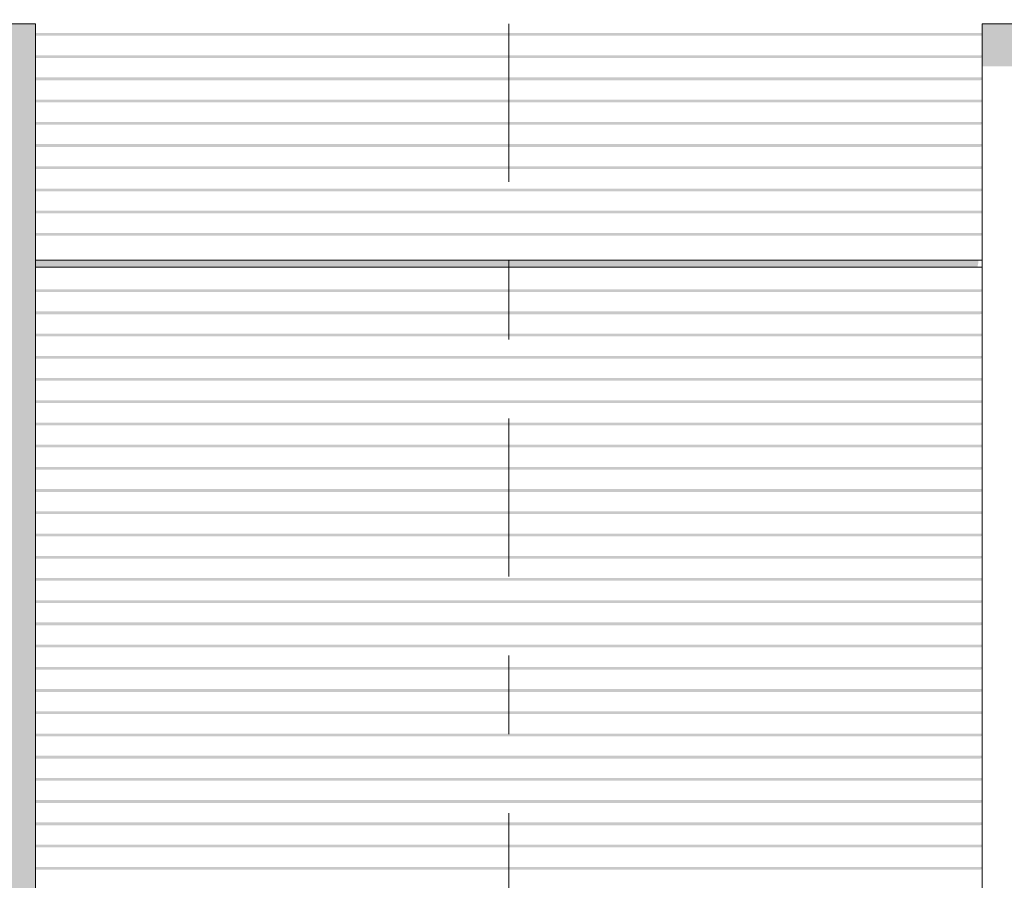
# Model space of a CAD drawing. Header units: metres. Extents: x -4 to 112, y -27 to 26.
# Tile 77 of 167: x 27.13 to 28.38, y 3.42 to 4.51. Entities that reach past the tile are written whole.
import ezdxf
from ezdxf.enums import TextEntityAlignment as Align

# ---------------------------------------------------------------- set-up
doc = ezdxf.new("R2010")
doc.units = ezdxf.units.M
doc.header["$MEASUREMENT"] = 0
doc.linetypes.add('Raster', pattern=[0.4, 0.2, -0.1, 0, -0.1])
for name, color, linetype in [('10 Fassade', 7, 'Continuous'), ('10 Wand außen', 7, 'Continuous'), ('90 Achsraster', 7, 'Continuous'), ('94 Genehmigungsplanung Bemaßung', 7, 'Continuous')]:
    doc.layers.add(name, color=color, linetype=linetype)
doc.styles.add('ERSTELLTER_STIL_1', font='arial.ttf')
doc.styles.add('ERSTELLTER_STIL_2', font='arial.ttf')
doc.dimstyles.new('ERSTELLTER_STIL__1', dxfattribs={"dimtxt": 0.25, "dimasz": 0.19, "dimexe": 0.18, "dimexo": 0.1, "dimgap": 0, "dimtad": 1, "dimtih": 1, "dimtoh": 1, "dimzin": 0, "dimdsep": 46, "dimtxsty": 'ERSTELLTER_STIL_2', "dimblk": 'ARROWHEAD_6', "dimblk1": 'ARROWHEAD_6', "dimblk2": 'ARROWHEAD_6', "dimcen": 0.09, "dimclrd": 7, "dimclre": 7, "dimclrt": 7, "dimazin": 0, "dimtfac": 1, "dimtdec": 4, "dimtmove": 0, "dimatfit": 3, "dimfxl": 1, "dimtolj": 1, "dimtzin": 0, "dimarcsym": 0})

# ---------------------------------------------------------------- blocks, each defined once
blk = doc.blocks.new('Standard-Rastermarker[5]_1', base_point=(27.7511, 10))
at = {"layer": '90 Achsraster', "color": 14, "linetype": 'Raster', "lineweight": 18, "true_color": 0xa80000}
blk.add_line((27.7511, 9), (27.7511, -1), dxfattribs=at)
at = {"layer": '90 Achsraster', "color": 14, "lineweight": 18, "true_color": 0xa80000, "style": 'ERSTELLTER_STIL_1'}
for tag, p in [('AC_MarkerText_1_0', (27.7511, 10.5)), ('AC_MarkerText_1_1', (27.7511, -2.2))]:
    blk.add_attdef(tag, text='', height=0.3, rotation=360, dxfattribs=at).set_placement(p, align=Align.TOP_CENTER)
blk = doc.blocks.new('*D38', base_point=(27236.1321, 0))
at = {"layer": '94 Genehmigungsplanung Bemaßung', "color": 7, "linetype": 'Continuous', "lineweight": 13}
for p, q in [((17.3411, 9.2531), (17.3411, 9.6281)), ((58.1625, 9.2531), (58.1625, 9.6281)), ((17.4411, 9.5406), (17.2411, 9.3406)), ((58.0625, 9.3406), (58.2625, 9.5406)), ((17.1911, 9.4406), (17.3411, 9.4406)), ((17.3411, 9.4406), (58.1625, 9.4406)), ((58.1625, 9.4406), (58.3125, 9.4406))]:
    blk.add_line(p, q, dxfattribs=at)
at = {"layer": '94 Genehmigungsplanung Bemaßung', "color": 7, "lineweight": 13, "insert": (37.3228, 9.4906), "char_height": 0.25, "attachment_point": 7, "style": 'ERSTELLTER_STIL_2'}
blk.add_mtext('\\A1;{\\pql;\\fArial|b0|i0|c0|p0;\\W1.000000;40,82}', dxfattribs=at)
blk = doc.blocks.new('ARROWHEAD_6')
at = {"color": 0, "linetype": 'Continuous', "lineweight": 0}
for p, q in [((-0.5, -0.5), (0.5, 0.5)), ((0, 0), (-1, 0))]:
    blk.add_line(p, q, dxfattribs=at)

msp = doc.modelspace()

# ---------------------------------------------------------------- hatches: boundary and pattern name
at = {"layer": '10 Fassade', "linetype": 'Continuous', "lineweight": 0, "true_color": 0x000000}
for points in [[(27.1511, 4.4854), (28.3511, 4.4854), (28.3511, 4.4884), (27.1511, 4.4884)], [(27.1511, 4.4849), (28.3486, 4.4849), (28.3511, 4.4854), (27.1511, 4.4854)], [(27.1511, 4.4573), (28.3511, 4.4573), (28.3511, 4.4603), (27.1511, 4.4603)], [(27.1511, 4.4573), (27.1511, 4.4568), (28.3486, 4.4568), (28.3511, 4.4573)], [(27.1511, 4.4321), (27.1511, 4.4291), (28.3511, 4.4291), (28.3511, 4.4321)], [(27.1511, 4.4291), (27.1511, 4.4286), (28.3486, 4.4286), (28.3511, 4.4291)], [(27.1511, 4.401), (28.3511, 4.401), (28.3511, 4.404), (27.1511, 4.404)], [(27.1511, 4.4005), (28.3486, 4.4005), (28.3511, 4.401), (27.1511, 4.401)], [(27.1511, 4.3729), (28.3511, 4.3729), (28.3511, 4.3759), (27.1511, 4.3759)], [(27.1511, 4.3723), (28.3486, 4.3723), (28.3511, 4.3729), (27.1511, 4.3729)], [(27.1511, 4.3447), (28.3511, 4.3447), (28.3511, 4.3477), (27.1511, 4.3477)], [(27.1511, 4.3442), (28.3486, 4.3442), (28.3511, 4.3447), (27.1511, 4.3447)], [(27.1511, 4.3196), (27.1511, 4.3166), (28.3511, 4.3166), (28.3511, 4.3196)], [(27.1511, 4.3161), (28.3486, 4.3161), (28.3511, 4.3166), (27.1511, 4.3166)], [(27.1511, 4.2914), (27.1511, 4.2884), (28.3511, 4.2884), (28.3511, 4.2914)], [(27.1511, 4.2879), (28.3486, 4.2879), (28.3511, 4.2884), (27.1511, 4.2884)], [(27.1511, 4.2603), (28.3511, 4.2603), (28.3511, 4.2633), (27.1511, 4.2633)], [(27.1511, 4.2598), (28.3486, 4.2598), (28.3511, 4.2603), (27.1511, 4.2603)], [(27.1511, 4.2351), (27.1511, 4.2321), (28.3511, 4.2321), (28.3511, 4.2351)], [(27.1511, 4.2316), (28.3486, 4.2316), (28.3511, 4.2321), (27.1511, 4.2321)], [(27.1511, 4.2005), (27.1511, 4.195), (28.3456, 4.195), (28.3463, 4.1973), (28.3463, 4.2005)], [(27.1511, 4.195), (27.1511, 4.1929), (28.3454, 4.1929), (28.3456, 4.195)], [(27.1511, 4.1929), (27.1511, 4.192), (28.3451, 4.192), (28.3456, 4.1927), (28.3454, 4.1929)], [(27.1511, 4.1639), (27.1511, 4.1609), (28.3511, 4.1609), (28.3511, 4.1639)], [(27.1511, 4.1604), (28.3486, 4.1604), (28.3511, 4.1609), (27.1511, 4.1609)], [(27.1511, 4.1357), (27.1511, 4.1327), (28.3511, 4.1327), (28.3511, 4.1357)], [(27.1511, 4.1327), (27.1511, 4.1322), (28.3486, 4.1322), (28.3511, 4.1327)], [(27.1511, 4.1076), (27.1511, 4.1046), (28.3511, 4.1046), (28.3511, 4.1076)], [(27.1511, 4.1046), (27.1511, 4.1041), (28.3486, 4.1041), (28.3511, 4.1046)], [(27.1511, 4.0794), (27.1511, 4.0764), (28.3511, 4.0764), (28.3511, 4.0794)], [(27.1511, 4.0759), (28.3486, 4.0759), (28.3511, 4.0764), (27.1511, 4.0764)], [(27.1511, 4.0483), (28.3511, 4.0483), (28.3511, 4.0513), (27.1511, 4.0513)], [(27.1511, 4.0483), (27.1511, 4.0478), (28.3486, 4.0478), (28.3511, 4.0483)], [(27.1511, 4.0231), (27.1511, 4.0202), (28.3511, 4.0202), (28.3511, 4.0231)], [(27.1511, 4.0202), (27.1511, 4.0196), (28.3486, 4.0196), (28.3511, 4.0202)], [(27.1511, 3.992), (28.3511, 3.992), (28.3511, 3.995), (27.1511, 3.995)], [(27.1511, 3.992), (27.1511, 3.9915), (28.3486, 3.9915), (28.3511, 3.992)], [(27.1511, 3.9639), (28.3511, 3.9639), (28.3511, 3.9669), (27.1511, 3.9669)], [(27.1511, 3.9639), (27.1511, 3.9634), (28.3486, 3.9634), (28.3511, 3.9639)], [(27.1511, 3.9387), (27.1511, 3.9357), (28.3511, 3.9357), (28.3511, 3.9387)], [(27.1511, 3.9352), (28.3486, 3.9352), (28.3511, 3.9357), (27.1511, 3.9357)], [(27.1511, 3.9106), (27.1511, 3.9076), (28.3511, 3.9076), (28.3511, 3.9106)], [(27.1511, 3.9076), (27.1511, 3.9071), (28.3486, 3.9071), (28.3511, 3.9076)], [(27.1511, 3.8824), (27.1511, 3.8794), (28.3511, 3.8794), (28.3511, 3.8824)], [(27.1511, 3.8794), (27.1511, 3.8789), (28.3486, 3.8789), (28.3511, 3.8794)], [(27.1511, 3.8543), (27.1511, 3.8513), (28.3511, 3.8513), (28.3511, 3.8543)], [(27.1511, 3.8513), (27.1511, 3.8508), (28.3486, 3.8508), (28.3511, 3.8513)], [(27.1511, 3.8231), (28.3511, 3.8231), (28.3511, 3.8261), (27.1511, 3.8261)], [(27.1511, 3.8231), (27.1511, 3.8226), (28.3486, 3.8226), (28.3511, 3.8231)], [(27.1511, 3.795), (28.3511, 3.795), (28.3511, 3.798), (27.1511, 3.798)], [(27.1511, 3.7945), (28.3486, 3.7945), (28.3511, 3.795), (27.1511, 3.795)], [(27.1511, 3.7699), (27.1511, 3.7669), (28.3511, 3.7669), (28.3511, 3.7699)], [(27.1511, 3.7669), (27.1511, 3.7663), (28.3486, 3.7663), (28.3511, 3.7669)], [(27.1511, 3.7387), (28.3511, 3.7387), (28.3511, 3.7417), (27.1511, 3.7417)], [(27.1511, 3.7382), (28.3486, 3.7382), (28.3511, 3.7387), (27.1511, 3.7387)], [(27.1511, 3.7136), (27.1511, 3.7106), (28.3511, 3.7106), (28.3511, 3.7136)], [(27.1511, 3.7101), (28.3486, 3.7101), (28.3511, 3.7106), (27.1511, 3.7106)], [(27.1511, 3.6854), (27.1511, 3.6824), (28.3511, 3.6824), (28.3511, 3.6854)], [(27.1511, 3.6824), (27.1511, 3.6819), (28.3486, 3.6819), (28.3511, 3.6824)], [(27.1511, 3.6543), (28.3511, 3.6543), (28.3511, 3.6573), (27.1511, 3.6573)], [(27.1511, 3.6538), (28.3486, 3.6538), (28.3511, 3.6543), (27.1511, 3.6543)], [(27.1511, 3.6291), (27.1511, 3.6261), (28.3511, 3.6261), (28.3511, 3.6291)], [(27.1511, 3.6256), (28.3486, 3.6256), (28.3511, 3.6261), (27.1511, 3.6261)], [(27.1511, 3.598), (28.3511, 3.598), (28.3511, 3.601), (27.1511, 3.601)], [(27.1511, 3.5975), (28.3486, 3.5975), (28.3511, 3.598), (27.1511, 3.598)], [(27.1511, 3.5699), (28.3511, 3.5699), (28.3511, 3.5729), (27.1511, 3.5729)], [(27.1511, 3.5693), (28.3486, 3.5693), (28.3511, 3.5699), (27.1511, 3.5699)], [(27.1511, 3.5417), (28.3511, 3.5417), (28.3511, 3.5447), (27.1511, 3.5447)], [(27.1511, 3.5412), (28.3486, 3.5412), (28.3511, 3.5417), (27.1511, 3.5417)], [(27.1511, 3.5166), (27.1511, 3.5136), (28.3511, 3.5136), (28.3511, 3.5166)], [(27.1511, 3.5136), (27.1511, 3.5131), (28.3486, 3.5131), (28.3511, 3.5136)], [(27.1511, 3.4884), (27.1511, 3.4854), (28.3511, 3.4854), (28.3511, 3.4884)], [(27.1511, 3.4854), (27.1511, 3.4849), (28.3486, 3.4849), (28.3511, 3.4854)], [(27.1511, 3.4603), (27.1511, 3.4573), (28.3511, 3.4573), (28.3511, 3.4603)], [(27.1511, 3.4573), (27.1511, 3.4568), (28.3486, 3.4568), (28.3511, 3.4573)], [(27.1511, 3.4321), (27.1511, 3.4291), (28.3511, 3.4291), (28.3511, 3.4321)], [(27.1511, 3.4291), (27.1511, 3.4286), (28.3486, 3.4286), (28.3511, 3.4291)]]:
    msp.add_hatch(color=18, dxfattribs=at).paths.add_polyline_path(points)
at = {"layer": '10 Wand außen', "linetype": 'Continuous', "lineweight": 0, "true_color": 0x000000}
for points in [[(23.3511, 4.4464), (27.1132, 4.4464), (27.1132, 4.4349), (27.1157, 4.4349), (27.1132, 4.4289), (27.1132, 4.4067), (27.1157, 4.4067), (27.1132, 4.4007), (27.1132, 4.3786), (27.1157, 4.3786), (27.1132, 4.3726), (27.1132, 4.3504), (27.1157, 4.3504), (27.1132, 4.3444), (27.1132, 4.3223), (27.1157, 4.3223), (27.1132, 4.3163), (27.1132, 4.2941), (27.1157, 4.2941), (27.1132, 4.2881), (27.1132, 4.266), (27.1157, 4.266), (27.1132, 4.26), (27.1132, 4.2379), (27.1157, 4.2379), (27.1132, 4.2319), (27.1132, 4.2097), (27.1157, 4.2097), (27.1132, 4.2037), (27.1132, 4.1816), (27.1157, 4.1816), (27.1132, 4.1756), (27.1132, 4.1504), (27.1152, 4.1498), (27.1212, 4.1498), (27.1162, 4.1427), (27.1141, 4.1388), (27.1132, 4.1354), (27.1132, 4.1103), (27.1157, 4.1103), (27.1132, 4.1043), (27.1132, 4.0822), (27.1157, 4.0822), (27.1132, 4.0762), (27.1132, 4.054), (27.1157, 4.054), (27.1132, 4.048), (27.1132, 4.0259), (27.1157, 4.0259), (27.1132, 4.0199), (27.1132, 3.9977), (27.1157, 3.9977), (27.1132, 3.9917), (27.1132, 3.9696), (27.1157, 3.9696), (27.1132, 3.9636), (27.1132, 3.9414), (27.1157, 3.9414), (27.1132, 3.9354), (27.1132, 3.9133), (27.1157, 3.9133), (27.1132, 3.9073), (27.1132, 3.8852), (27.1157, 3.8852), (27.1132, 3.8792), (27.1132, 3.857), (27.1157, 3.857), (27.1132, 3.851), (27.1132, 3.8289), (27.1157, 3.8289), (27.1132, 3.8229), (27.1132, 3.8007), (27.1157, 3.8007), (27.1132, 3.7947), (27.1132, 3.7726), (27.1157, 3.7726), (27.1132, 3.7666), (27.1132, 3.7444), (27.1157, 3.7444), (27.1132, 3.7384), (27.1132, 3.7163), (27.1157, 3.7163), (27.1132, 3.7103), (27.1132, 3.6882), (27.1157, 3.6882), (27.1132, 3.6822), (27.1132, 3.66), (27.1157, 3.66), (27.1132, 3.654), (27.1132, 3.6319), (27.1157, 3.6319), (27.1132, 3.6259), (27.1132, 3.6037), (27.1157, 3.6037), (27.1132, 3.5977), (27.1132, 3.5756), (27.1157, 3.5756), (27.1132, 3.5696), (27.1132, 3.5474), (27.1157, 3.5474), (27.1132, 3.5414), (27.1132, 3.5193), (27.1157, 3.5193), (27.1132, 3.5133), (27.1132, 3.4912), (27.1157, 3.4912), (27.1132, 3.4852), (27.1132, 3.463), (27.1157, 3.463), (27.1132, 3.457), (27.1132, 3.4349), (27.1157, 3.4349), (27.1132, 3.4289), (27.1132, 3.4067), (27.1157, 3.4067), (27.1132, 3.4007), (27.1132, 3.3786), (27.1157, 3.3786), (27.1132, 3.3726), (27.1132, 3.3504), (27.1157, 3.3504), (27.1132, 3.3444), (27.1132, 3.3223), (27.1157, 3.3223), (27.1132, 3.3163), (27.1132, 3.2941), (27.1157, 3.2941), (27.1132, 3.2881), (27.1132, 3.266), (27.1157, 3.266), (27.1132, 3.26), (27.1132, 3.2379), (27.1157, 3.2379), (27.1132, 3.2319), (27.1132, 3.2097), (27.1157, 3.2097), (27.1132, 3.2037), (27.1132, 3.1816), (27.1157, 3.1816), (27.1132, 3.1756), (27.1132, 3.1504), (27.1152, 3.1498), (27.1212, 3.1498), (27.1162, 3.1427), (27.1141, 3.1388), (27.1132, 3.1354), (27.1132, 3.1103), (27.1157, 3.1103), (27.1132, 3.1043), (27.1132, 3.0822), (27.1157, 3.0822), (27.1132, 3.0762), (27.1132, 3.054), (27.1157, 3.054), (27.1132, 3.048), (27.1132, 3.0259), (27.1157, 3.0259), (27.1132, 3.0199), (27.1132, 2.9977), (27.1157, 2.9977), (27.1132, 2.9917), (27.1132, 2.9696), (27.1157, 2.9696), (27.1132, 2.9636), (27.1132, 2.9414), (27.1157, 2.9414), (27.1132, 2.9354), (27.1132, 2.9133), (27.1157, 2.9133), (27.1132, 2.9073), (27.1132, 2.8852), (27.1157, 2.8852), (27.1132, 2.8792), (27.1132, 2.857), (27.1157, 2.857), (27.1132, 2.851), (27.1132, 2.8289), (27.1157, 2.8289), (27.1132, 2.8229), (27.1132, 2.8007), (27.1157, 2.8007), (27.1132, 2.7947), (27.1132, 2.7726), (27.1157, 2.7726), (27.1132, 2.7666), (27.1132, 2.7444), (27.1157, 2.7444), (27.1132, 2.7384), (27.1132, 2.7163), (27.1157, 2.7163), (27.1132, 2.7103), (27.1132, 2.6882), (27.1157, 2.6882), (27.1132, 2.6822), (27.1132, 2.66), (27.1157, 2.66), (27.1132, 2.654), (27.1132, 2.6319), (27.1157, 2.6319), (27.1132, 2.6259), (27.1132, 2.6037), (27.1157, 2.6037), (27.1132, 2.5977), (27.1132, 2.5756), (27.1157, 2.5756), (27.1132, 2.5696), (27.1132, 2.5474), (27.1157, 2.5474), (27.1132, 2.5414), (27.1132, 2.5193), (27.1157, 2.5193), (27.1132, 2.5133), (27.1132, 2.4912), (27.1157, 2.4912), (27.1132, 2.4852), (27.1132, 2.463), (27.1157, 2.463), (27.1132, 2.457), (27.1132, 2.4349), (27.1157, 2.4349), (27.1132, 2.4289), (27.1132, 2.4067), (27.1157, 2.4067), (27.1132, 2.4007), (27.1132, 2.3786), (27.1157, 2.3786), (27.1132, 2.3726), (27.1132, 2.3504), (27.1157, 2.3504), (27.1132, 2.3444), (27.1132, 2.3223), (27.1157, 2.3223), (27.1132, 2.3163), (27.1132, 2.2941), (27.1157, 2.2941), (27.1132, 2.2881), (27.1132, 2.266), (27.1157, 2.266), (27.1132, 2.26), (27.1132, 2.2379), (27.1157, 2.2379), (27.1132, 2.2319), (27.1132, 2.2097), (27.1157, 2.2097), (27.1132, 2.2037), (27.1132, 2.1816), (27.1157, 2.1816), (27.1132, 2.1756), (27.1132, 2.1504), (27.1152, 2.1498), (27.1212, 2.1498), (27.1162, 2.1427), (27.1141, 2.1388), (27.1132, 2.1354), (27.1132, 2.1103), (27.1157, 2.1103), (27.1132, 2.1043), (27.1132, 2.0822), (27.1157, 2.0822), (27.1132, 2.0762), (27.1132, 2.054), (27.1157, 2.054), (27.1132, 2.048), (27.1132, 2.0259), (27.1157, 2.0259), (27.1132, 2.0199), (27.1132, 1.9977), (27.1157, 1.9977), (27.1132, 1.9917), (27.1132, 1.9696), (27.1157, 1.9696), (27.1132, 1.9636), (27.1132, 1.9414), (27.1157, 1.9414), (27.1132, 1.9354), (27.1132, 1.9133), (27.1157, 1.9133), (27.1132, 1.9073), (27.1132, 1.8852), (27.1157, 1.8852), (27.1132, 1.8792), (27.1132, 1.857), (27.1157, 1.857), (27.1132, 1.851), (27.1132, 1.8289), (27.1157, 1.8289), (27.1132, 1.8229), (27.1132, 1.8007), (27.1157, 1.8007), (27.1132, 1.7947), (27.1132, 1.7726), (27.1157, 1.7726), (27.1132, 1.7666), (27.1132, 1.7444), (27.1157, 1.7444), (27.1132, 1.7384), (27.1132, 1.7163), (27.1157, 1.7163), (27.1132, 1.7103), (27.1132, 1.6882), (27.1157, 1.6882), (27.1132, 1.6822), (27.1132, 1.66), (27.1157, 1.66), (27.1132, 1.654), (27.1132, 1.6319), (27.1157, 1.6319), (27.1132, 1.6259), (27.1132, 1.6037), (27.1157, 1.6037), (27.1132, 1.5977), (27.1132, 1.5756), (27.1157, 1.5756), (27.1132, 1.5696), (27.1132, 1.5474), (27.1157, 1.5474), (27.1132, 1.5414), (27.1132, 1.5193), (27.1157, 1.5193), (27.1132, 1.5133), (27.1132, 1.4912), (27.1157, 1.4912), (27.1132, 1.4852), (27.1132, 1.463), (27.1157, 1.463), (27.1132, 1.457), (27.1132, 1.4349), (27.1157, 1.4349), (27.1132, 1.4289), (27.1132, 1.4067), (27.1157, 1.4067), (27.1132, 1.4007), (27.1132, 1.3786), (27.1157, 1.3786), (27.1132, 1.3726), (27.1132, 1.3504), (27.1157, 1.3504), (27.1132, 1.3444), (27.1132, 1.3223), (27.1157, 1.3223), (27.1132, 1.3163), (27.1132, 1.2941), (27.1157, 1.2941), (27.1132, 1.2881), (27.1132, 1.266), (27.1157, 1.266), (27.1132, 1.26), (27.1132, 1.2379), (27.1157, 1.2379), (27.1132, 1.2319), (27.1132, 1.2097), (27.1157, 1.2097), (27.1132, 1.2037), (27.1132, 1.1816), (27.1157, 1.1816), (27.1132, 1.1756), (27.1132, 1.1504), (27.1152, 1.1498), (27.1156, 1.1498), (27.1115, 1.1439), (27.1115, 0), (27.1511, 0), (27.1511, 4.5), (23.3511, 4.5)], [(28.3511, 4.4464), (32.1132, 4.4464), (32.1132, 4.4349), (32.1157, 4.4349), (32.1132, 4.4289), (32.1132, 4.4067), (32.1157, 4.4067), (32.1132, 4.4007), (32.1132, 4.3786), (32.1157, 4.3786), (32.1132, 4.3726), (32.1132, 4.3504), (32.1157, 4.3504), (32.1132, 4.3444), (32.1132, 4.3223), (32.1157, 4.3223), (32.1132, 4.3163), (32.1132, 4.2941), (32.1157, 4.2941), (32.1132, 4.2881), (32.1132, 4.266), (32.1157, 4.266), (32.1132, 4.26), (32.1132, 4.2379), (32.1157, 4.2379), (32.1132, 4.2319), (32.1132, 4.2097), (32.1157, 4.2097), (32.1132, 4.2037), (32.1132, 4.1816), (32.1157, 4.1816), (32.1132, 4.1756), (32.1132, 4.1504), (32.1152, 4.1498), (32.1212, 4.1498), (32.1162, 4.1427), (32.1141, 4.1388), (32.1132, 4.1354), (32.1132, 4.1103), (32.1157, 4.1103), (32.1132, 4.1043), (32.1132, 4.0822), (32.1157, 4.0822), (32.1132, 4.0762), (32.1132, 4.054), (32.1157, 4.054), (32.1132, 4.048), (32.1132, 4.0259), (32.1157, 4.0259), (32.1132, 4.0199), (32.1132, 3.9977), (32.1157, 3.9977), (32.1132, 3.9917), (32.1132, 3.9696), (32.1157, 3.9696), (32.1132, 3.9636), (32.1132, 3.9414), (32.1157, 3.9414), (32.1132, 3.9354), (32.1132, 3.9133), (32.1157, 3.9133), (32.1132, 3.9073), (32.1132, 3.8852), (32.1157, 3.8852), (32.1132, 3.8792), (32.1132, 3.857), (32.1157, 3.857), (32.1132, 3.851), (32.1132, 3.8289), (32.1157, 3.8289), (32.1132, 3.8229), (32.1132, 3.8007), (32.1157, 3.8007), (32.1132, 3.7947), (32.1132, 3.7726), (32.1157, 3.7726), (32.1132, 3.7666), (32.1132, 3.7444), (32.1157, 3.7444), (32.1132, 3.7384), (32.1132, 3.7163), (32.1157, 3.7163), (32.1132, 3.7103), (32.1132, 3.6882), (32.1157, 3.6882), (32.1132, 3.6822), (32.1132, 3.66), (32.1157, 3.66), (32.1132, 3.654), (32.1132, 3.6319), (32.1157, 3.6319), (32.1132, 3.6259), (32.1132, 3.6037), (32.1157, 3.6037), (32.1132, 3.5977), (32.1132, 3.5756), (32.1157, 3.5756), (32.1132, 3.5696), (32.1132, 3.5474), (32.1157, 3.5474), (32.1132, 3.5414), (32.1132, 3.5193), (32.1157, 3.5193), (32.1132, 3.5133), (32.1132, 3.4912), (32.1157, 3.4912), (32.1132, 3.4852), (32.1132, 3.463), (32.1157, 3.463), (32.1132, 3.457), (32.1132, 3.4349), (32.1157, 3.4349), (32.1132, 3.4289), (32.1132, 3.4067), (32.1157, 3.4067), (32.1132, 3.4007), (32.1132, 3.3786), (32.1157, 3.3786), (32.1132, 3.3726), (32.1132, 3.3504), (32.1157, 3.3504), (32.1132, 3.3444), (32.1132, 3.3223), (32.1157, 3.3223), (32.1132, 3.3163), (32.1132, 3.2941), (32.1157, 3.2941), (32.1132, 3.2881), (32.1132, 3.266), (32.1157, 3.266), (32.1132, 3.26), (32.1132, 3.2379), (32.1157, 3.2379), (32.1132, 3.2319), (32.1132, 3.2097), (32.1157, 3.2097), (32.1132, 3.2037), (32.1132, 3.1816), (32.1157, 3.1816), (32.1132, 3.1756), (32.1132, 3.1504), (32.1152, 3.1498), (32.1212, 3.1498), (32.1162, 3.1427), (32.1141, 3.1388), (32.1132, 3.1354), (32.1132, 3.1103), (32.1157, 3.1103), (32.1132, 3.1043), (32.1132, 3.0822), (32.1157, 3.0822), (32.1132, 3.0762), (32.1132, 3.054), (32.1157, 3.054), (32.1132, 3.048), (32.1132, 3.0259), (32.1157, 3.0259), (32.1132, 3.0199), (32.1132, 2.9977), (32.1157, 2.9977), (32.1132, 2.9917), (32.1132, 2.9696), (32.1157, 2.9696), (32.1132, 2.9636), (32.1132, 2.9414), (32.1157, 2.9414), (32.1132, 2.9354), (32.1132, 2.9133), (32.1157, 2.9133), (32.1132, 2.9073), (32.1132, 2.8852), (32.1157, 2.8852), (32.1132, 2.8792), (32.1132, 2.857), (32.1157, 2.857), (32.1132, 2.851), (32.1132, 2.8289), (32.1157, 2.8289), (32.1132, 2.8229), (32.1132, 2.8007), (32.1157, 2.8007), (32.1132, 2.7947), (32.1132, 2.7726), (32.1157, 2.7726), (32.1132, 2.7666), (32.1132, 2.7444), (32.1157, 2.7444), (32.1132, 2.7384), (32.1132, 2.7163), (32.1157, 2.7163), (32.1132, 2.7103), (32.1132, 2.6882), (32.1157, 2.6882), (32.1132, 2.6822), (32.1132, 2.66), (32.1157, 2.66), (32.1132, 2.654), (32.1132, 2.6319), (32.1157, 2.6319), (32.1132, 2.6259), (32.1132, 2.6037), (32.1157, 2.6037), (32.1132, 2.5977), (32.1132, 2.5756), (32.1157, 2.5756), (32.1132, 2.5696), (32.1132, 2.5474), (32.1157, 2.5474), (32.1132, 2.5414), (32.1132, 2.5193), (32.1157, 2.5193), (32.1132, 2.5133), (32.1132, 2.4912), (32.1157, 2.4912), (32.1132, 2.4852), (32.1132, 2.463), (32.1157, 2.463), (32.1132, 2.457), (32.1132, 2.4349), (32.1157, 2.4349), (32.1132, 2.4289), (32.1132, 2.4067), (32.1157, 2.4067), (32.1132, 2.4007), (32.1132, 2.3786), (32.1157, 2.3786), (32.1132, 2.3726), (32.1132, 2.3504), (32.1157, 2.3504), (32.1132, 2.3444), (32.1132, 2.3223), (32.1157, 2.3223), (32.1132, 2.3163), (32.1132, 2.2941), (32.1157, 2.2941), (32.1132, 2.2881), (32.1132, 2.266), (32.1157, 2.266), (32.1132, 2.26), (32.1132, 2.2379), (32.1157, 2.2379), (32.1132, 2.2319), (32.1132, 2.2097), (32.1157, 2.2097), (32.1132, 2.2037), (32.1132, 2.1816), (32.1157, 2.1816), (32.1132, 2.1756), (32.1132, 2.1504), (32.1152, 2.1498), (32.1212, 2.1498), (32.1162, 2.1427), (32.1141, 2.1388), (32.1132, 2.1354), (32.1132, 2.1103), (32.1157, 2.1103), (32.1132, 2.1043), (32.1132, 2.0822), (32.1157, 2.0822), (32.1132, 2.0762), (32.1132, 2.054), (32.1157, 2.054), (32.1132, 2.048), (32.1132, 2.0259), (32.1157, 2.0259), (32.1132, 2.0199), (32.1132, 1.9977), (32.1157, 1.9977), (32.1132, 1.9917), (32.1132, 1.9696), (32.1157, 1.9696), (32.1132, 1.9636), (32.1132, 1.9414), (32.1157, 1.9414), (32.1132, 1.9354), (32.1132, 1.9133), (32.1157, 1.9133), (32.1132, 1.9073), (32.1132, 1.8852), (32.1157, 1.8852), (32.1132, 1.8792), (32.1132, 1.857), (32.1157, 1.857), (32.1132, 1.851), (32.1132, 1.8289), (32.1157, 1.8289), (32.1132, 1.8229), (32.1132, 1.8007), (32.1157, 1.8007), (32.1132, 1.7947), (32.1132, 1.7726), (32.1157, 1.7726), (32.1132, 1.7666), (32.1132, 1.7444), (32.1157, 1.7444), (32.1132, 1.7384), (32.1132, 1.7163), (32.1157, 1.7163), (32.1132, 1.7103), (32.1132, 1.6882), (32.1157, 1.6882), (32.1132, 1.6822), (32.1132, 1.66), (32.1157, 1.66), (32.1132, 1.654), (32.1132, 1.6319), (32.1157, 1.6319), (32.1132, 1.6259), (32.1132, 1.6037), (32.1157, 1.6037), (32.1132, 1.5977), (32.1132, 1.5756), (32.1157, 1.5756), (32.1132, 1.5696), (32.1132, 1.5474), (32.1157, 1.5474), (32.1132, 1.5414), (32.1132, 1.5193), (32.1157, 1.5193), (32.1132, 1.5133), (32.1132, 1.4912), (32.1157, 1.4912), (32.1132, 1.4852), (32.1132, 1.463), (32.1157, 1.463), (32.1132, 1.457), (32.1132, 1.4349), (32.1157, 1.4349), (32.1132, 1.4289), (32.1132, 1.4067), (32.1157, 1.4067), (32.1132, 1.4007), (32.1132, 1.3786), (32.1157, 1.3786), (32.1132, 1.3726), (32.1132, 1.3504), (32.1157, 1.3504), (32.1132, 1.3444), (32.1132, 1.3223), (32.1157, 1.3223), (32.1132, 1.3163), (32.1132, 1.2941), (32.1157, 1.2941), (32.1132, 1.2881), (32.1132, 1.266), (32.1157, 1.266), (32.1132, 1.26), (32.1132, 1.2379), (32.1157, 1.2379), (32.1132, 1.2319), (32.1132, 1.2097), (32.1157, 1.2097), (32.1132, 1.2037), (32.1132, 1.1816), (32.1157, 1.1816), (32.1132, 1.1756), (32.1132, 1.1504), (32.1152, 1.1498), (32.1156, 1.1498), (32.1115, 1.1439), (32.1115, 0), (32.1511, 0), (32.1511, 4.5), (28.3511, 4.5)]]:
    msp.add_hatch(color=18, dxfattribs=at).paths.add_polyline_path(points)

# ---------------------------------------------------------------- linework, layer by layer
at = {"layer": '10 Fassade', "color": 7, "linetype": 'Continuous', "lineweight": 13}
for p, q in [((27.1511, 4.5), (23.3511, 4.5)), ((27.1511, 4.4884), (27.1511, 4.5)), ((32.1511, 4.5), (28.3511, 4.5)), ((28.3511, 4.5), (28.3511, 4.4884)), ((27.1511, 4.4884), (27.1511, 4.4854)), ((27.1511, 4.4824), (27.1511, 4.4854)), ((27.1511, 4.4824), (27.1511, 4.4603)), ((28.3511, 4.4884), (28.3511, 4.4854)), ((28.3511, 4.4824), (28.3511, 4.4854)), ((28.3511, 4.4824), (28.3511, 4.4603)), ((27.1511, 4.4603), (27.1511, 4.4573)), ((27.1511, 4.4543), (27.1511, 4.4573)), ((28.3511, 4.4603), (28.3511, 4.4573)), ((28.3511, 4.4543), (28.3511, 4.4573)), ((27.1511, 4.4543), (27.1511, 4.4321)), ((28.3511, 4.4543), (28.3511, 4.4321)), ((27.1511, 4.4321), (27.1511, 4.4291)), ((28.3511, 4.4321), (28.3511, 4.4291)), ((27.1511, 4.4261), (27.1511, 4.4291)), ((27.1511, 4.4261), (27.1511, 4.404)), ((28.3511, 4.4261), (28.3511, 4.4291)), ((28.3511, 4.4261), (28.3511, 4.404)), ((27.1511, 4.404), (27.1511, 4.401)), ((27.1511, 4.398), (27.1511, 4.401)), ((27.1511, 4.398), (27.1511, 4.3759)), ((28.3511, 4.404), (28.3511, 4.401)), ((28.3511, 4.398), (28.3511, 4.401)), ((28.3511, 4.398), (28.3511, 4.3759)), ((27.1511, 4.3759), (27.1511, 4.3729)), ((27.1511, 4.3699), (27.1511, 4.3729)), ((27.1511, 4.3699), (27.1511, 4.3477)), ((28.3511, 4.3759), (28.3511, 4.3729)), ((28.3511, 4.3699), (28.3511, 4.3729)), ((28.3511, 4.3699), (28.3511, 4.3477)), ((27.1511, 4.3477), (27.1511, 4.3447)), ((27.1511, 4.3417), (27.1511, 4.3447)), ((28.3511, 4.3477), (28.3511, 4.3447)), ((28.3511, 4.3417), (28.3511, 4.3447)), ((27.1511, 4.3417), (27.1511, 4.3196)), ((28.3511, 4.3417), (28.3511, 4.3196)), ((27.1511, 4.3196), (27.1511, 4.3166)), ((28.3511, 4.3196), (28.3511, 4.3166)), ((27.1511, 4.3136), (27.1511, 4.3166)), ((27.1511, 4.3136), (27.1511, 4.2914)), ((28.3511, 4.3136), (28.3511, 4.3166)), ((28.3511, 4.3136), (28.3511, 4.2914)), ((27.1511, 4.2914), (27.1511, 4.2884)), ((27.1511, 4.2854), (27.1511, 4.2884)), ((27.1511, 4.2854), (27.1511, 4.2633)), ((28.3511, 4.2914), (28.3511, 4.2884)), ((28.3511, 4.2854), (28.3511, 4.2884)), ((28.3511, 4.2854), (28.3511, 4.2633)), ((27.1511, 4.2633), (27.1511, 4.2603)), ((27.1511, 4.2573), (27.1511, 4.2603)), ((27.1511, 4.2573), (27.1511, 4.2351)), ((28.3511, 4.2633), (28.3511, 4.2603)), ((28.3511, 4.2573), (28.3511, 4.2603)), ((28.3511, 4.2573), (28.3511, 4.2351)), ((27.1511, 4.2351), (27.1511, 4.2321)), ((27.1511, 4.2291), (27.1511, 4.2321)), ((28.3511, 4.2351), (28.3511, 4.2321)), ((28.3511, 4.2291), (28.3511, 4.2321)), ((27.1511, 4.2291), (27.1511, 4.204)), ((28.3511, 4.2291), (28.3511, 4.204)), ((27.1511, 4.204), (27.1511, 4.2005)), ((27.1511, 4.2005), (27.1511, 4.195)), ((27.1511, 4.2005), (28.3511, 4.2005)), ((27.1511, 4.1929), (27.1511, 4.195)), ((27.1511, 4.192), (27.1511, 4.1929)), ((28.3511, 4.204), (28.3511, 4.2005)), ((28.3511, 4.2005), (28.3511, 4.195)), ((28.3511, 4.1929), (28.3511, 4.195)), ((28.3511, 4.192), (28.3511, 4.1929)), ((27.1511, 4.1911), (27.1511, 4.192)), ((27.1511, 4.192), (28.3511, 4.192)), ((27.1511, 4.189), (27.1511, 4.1911)), ((27.1511, 4.189), (27.1511, 4.1639)), ((28.3511, 4.1911), (28.3511, 4.192)), ((28.3511, 4.189), (28.3511, 4.1911)), ((28.3511, 4.189), (28.3511, 4.1639)), ((27.1511, 4.1639), (27.1511, 4.1609)), ((27.1511, 4.1579), (27.1511, 4.1609)), ((27.1511, 4.1579), (27.1511, 4.1357)), ((28.3511, 4.1639), (28.3511, 4.1609)), ((28.3511, 4.1579), (28.3511, 4.1609)), ((28.3511, 4.1579), (28.3511, 4.1357)), ((27.1511, 4.1357), (27.1511, 4.1327)), ((27.1511, 4.1297), (27.1511, 4.1327)), ((28.3511, 4.1357), (28.3511, 4.1327)), ((28.3511, 4.1297), (28.3511, 4.1327)), ((27.1511, 4.1297), (27.1511, 4.1076)), ((28.3511, 4.1297), (28.3511, 4.1076)), ((27.1511, 4.1076), (27.1511, 4.1046)), ((28.3511, 4.1076), (28.3511, 4.1046)), ((27.1511, 4.1016), (27.1511, 4.1046)), ((27.1511, 4.1016), (27.1511, 4.0794)), ((28.3511, 4.1016), (28.3511, 4.1046)), ((28.3511, 4.1016), (28.3511, 4.0794)), ((27.1511, 4.0794), (27.1511, 4.0764)), ((27.1511, 4.0734), (27.1511, 4.0764)), ((27.1511, 4.0734), (27.1511, 4.0513)), ((28.3511, 4.0794), (28.3511, 4.0764)), ((28.3511, 4.0734), (28.3511, 4.0764)), ((28.3511, 4.0734), (28.3511, 4.0513)), ((27.1511, 4.0513), (27.1511, 4.0483)), ((27.1511, 4.0453), (27.1511, 4.0483)), ((27.1511, 4.0453), (27.1511, 4.0231)), ((28.3511, 4.0513), (28.3511, 4.0483)), ((28.3511, 4.0453), (28.3511, 4.0483)), ((28.3511, 4.0453), (28.3511, 4.0231)), ((27.1511, 4.0231), (27.1511, 4.0202)), ((27.1511, 4.0171), (27.1511, 4.0202)), ((28.3511, 4.0231), (28.3511, 4.0202)), ((28.3511, 4.0171), (28.3511, 4.0202)), ((27.1511, 4.0171), (27.1511, 3.995)), ((28.3511, 4.0171), (28.3511, 3.995)), ((27.1511, 3.995), (27.1511, 3.992)), ((28.3511, 3.995), (28.3511, 3.992)), ((27.1511, 3.989), (27.1511, 3.992)), ((27.1511, 3.989), (27.1511, 3.9669)), ((28.3511, 3.989), (28.3511, 3.992)), ((28.3511, 3.989), (28.3511, 3.9669)), ((27.1511, 3.9669), (27.1511, 3.9639)), ((27.1511, 3.9609), (27.1511, 3.9639)), ((27.1511, 3.9609), (27.1511, 3.9387)), ((28.3511, 3.9669), (28.3511, 3.9639)), ((28.3511, 3.9609), (28.3511, 3.9639)), ((28.3511, 3.9609), (28.3511, 3.9387)), ((27.1511, 3.9387), (27.1511, 3.9357)), ((27.1511, 3.9327), (27.1511, 3.9357)), ((27.1511, 3.9327), (27.1511, 3.9106)), ((28.3511, 3.9387), (28.3511, 3.9357)), ((28.3511, 3.9327), (28.3511, 3.9357)), ((28.3511, 3.9327), (28.3511, 3.9106)), ((27.1511, 3.9106), (27.1511, 3.9076)), ((27.1511, 3.9046), (27.1511, 3.9076)), ((28.3511, 3.9106), (28.3511, 3.9076)), ((28.3511, 3.9046), (28.3511, 3.9076)), ((27.1511, 3.9046), (27.1511, 3.8824)), ((28.3511, 3.9046), (28.3511, 3.8824)), ((27.1511, 3.8824), (27.1511, 3.8794)), ((28.3511, 3.8824), (28.3511, 3.8794)), ((27.1511, 3.8764), (27.1511, 3.8794)), ((27.1511, 3.8764), (27.1511, 3.8543)), ((28.3511, 3.8764), (28.3511, 3.8794)), ((28.3511, 3.8764), (28.3511, 3.8543)), ((27.1511, 3.8543), (27.1511, 3.8513)), ((27.1511, 3.8483), (27.1511, 3.8513)), ((27.1511, 3.8483), (27.1511, 3.8261)), ((28.3511, 3.8543), (28.3511, 3.8513)), ((28.3511, 3.8483), (28.3511, 3.8513)), ((28.3511, 3.8483), (28.3511, 3.8261)), ((27.1511, 3.8261), (27.1511, 3.8231)), ((27.1511, 3.8202), (27.1511, 3.8231)), ((27.1511, 3.8202), (27.1511, 3.798)), ((28.3511, 3.8261), (28.3511, 3.8231)), ((28.3511, 3.8202), (28.3511, 3.8231)), ((28.3511, 3.8202), (28.3511, 3.798)), ((27.1511, 3.798), (27.1511, 3.795)), ((27.1511, 3.792), (27.1511, 3.795)), ((28.3511, 3.798), (28.3511, 3.795)), ((28.3511, 3.792), (28.3511, 3.795)), ((27.1511, 3.792), (27.1511, 3.7699)), ((28.3511, 3.792), (28.3511, 3.7699)), ((27.1511, 3.7699), (27.1511, 3.7669)), ((28.3511, 3.7699), (28.3511, 3.7669)), ((27.1511, 3.7639), (27.1511, 3.7669)), ((27.1511, 3.7639), (27.1511, 3.7417)), ((28.3511, 3.7639), (28.3511, 3.7669)), ((28.3511, 3.7639), (28.3511, 3.7417)), ((27.1511, 3.7417), (27.1511, 3.7387)), ((27.1511, 3.7357), (27.1511, 3.7387)), ((27.1511, 3.7357), (27.1511, 3.7136)), ((28.3511, 3.7417), (28.3511, 3.7387)), ((28.3511, 3.7357), (28.3511, 3.7387)), ((28.3511, 3.7357), (28.3511, 3.7136)), ((27.1511, 3.7136), (27.1511, 3.7106)), ((27.1511, 3.7076), (27.1511, 3.7106)), ((27.1511, 3.7076), (27.1511, 3.6854)), ((28.3511, 3.7136), (28.3511, 3.7106)), ((28.3511, 3.7076), (28.3511, 3.7106)), ((28.3511, 3.7076), (28.3511, 3.6854)), ((27.1511, 3.6854), (27.1511, 3.6824)), ((27.1511, 3.6794), (27.1511, 3.6824)), ((28.3511, 3.6854), (28.3511, 3.6824)), ((28.3511, 3.6794), (28.3511, 3.6824)), ((27.1511, 3.6794), (27.1511, 3.6573)), ((28.3511, 3.6794), (28.3511, 3.6573)), ((27.1511, 3.6573), (27.1511, 3.6543)), ((28.3511, 3.6573), (28.3511, 3.6543)), ((27.1511, 3.6513), (27.1511, 3.6543)), ((27.1511, 3.6513), (27.1511, 3.6291)), ((28.3511, 3.6513), (28.3511, 3.6543)), ((28.3511, 3.6513), (28.3511, 3.6291)), ((27.1511, 3.6291), (27.1511, 3.6261)), ((27.1511, 3.6232), (27.1511, 3.6261)), ((27.1511, 3.6232), (27.1511, 3.601)), ((28.3511, 3.6291), (28.3511, 3.6261)), ((28.3511, 3.6232), (28.3511, 3.6261)), ((28.3511, 3.6232), (28.3511, 3.601)), ((27.1511, 3.601), (27.1511, 3.598)), ((27.1511, 3.595), (27.1511, 3.598)), ((27.1511, 3.595), (27.1511, 3.5729)), ((28.3511, 3.601), (28.3511, 3.598)), ((28.3511, 3.595), (28.3511, 3.598)), ((28.3511, 3.595), (28.3511, 3.5729)), ((27.1511, 3.5729), (27.1511, 3.5699)), ((27.1511, 3.5669), (27.1511, 3.5699)), ((28.3511, 3.5729), (28.3511, 3.5699)), ((28.3511, 3.5669), (28.3511, 3.5699)), ((27.1511, 3.5669), (27.1511, 3.5447)), ((28.3511, 3.5669), (28.3511, 3.5447)), ((27.1511, 3.5447), (27.1511, 3.5417)), ((28.3511, 3.5447), (28.3511, 3.5417)), ((27.1511, 3.5387), (27.1511, 3.5417)), ((27.1511, 3.5387), (27.1511, 3.5166)), ((28.3511, 3.5387), (28.3511, 3.5417)), ((28.3511, 3.5387), (28.3511, 3.5166)), ((27.1511, 3.5166), (27.1511, 3.5136)), ((27.1511, 3.5106), (27.1511, 3.5136)), ((27.1511, 3.5106), (27.1511, 3.4884)), ((28.3511, 3.5166), (28.3511, 3.5136)), ((28.3511, 3.5106), (28.3511, 3.5136)), ((28.3511, 3.5106), (28.3511, 3.4884)), ((27.1511, 3.4884), (27.1511, 3.4854)), ((27.1511, 3.4824), (27.1511, 3.4854)), ((27.1511, 3.4824), (27.1511, 3.4603)), ((28.3511, 3.4884), (28.3511, 3.4854)), ((28.3511, 3.4824), (28.3511, 3.4854)), ((28.3511, 3.4824), (28.3511, 3.4603)), ((27.1511, 3.4603), (27.1511, 3.4573)), ((27.1511, 3.4543), (27.1511, 3.4573)), ((28.3511, 3.4603), (28.3511, 3.4573)), ((28.3511, 3.4543), (28.3511, 3.4573)), ((27.1511, 3.4543), (27.1511, 3.4321)), ((28.3511, 3.4543), (28.3511, 3.4321)), ((27.1511, 3.4321), (27.1511, 3.4291)), ((28.3511, 3.4321), (28.3511, 3.4291)), ((27.1511, 3.4261), (27.1511, 3.4291)), ((27.1511, 3.4261), (27.1511, 3.404)), ((28.3511, 3.4261), (28.3511, 3.4291)), ((28.3511, 3.4261), (28.3511, 3.404))]:
    msp.add_line(p, q, dxfattribs=at)

# ---------------------------------------------------------------- block references
at = {"layer": '90 Achsraster', "color": 7, "linetype": 'Continuous', "lineweight": 18}
msp.add_blockref('Standard-Rastermarker[5]_1', (27.7511, 10), dxfattribs=at)

# ---------------------------------------------------------------- dimensions: what is measured, and where the dimension line sits
at = {"layer": '94 Genehmigungsplanung Bemaßung', "color": 7, "linetype": 'Continuous', "lineweight": 13}
dim = msp.add_linear_dim(base=(58.1625, 9.4406), p1=(17.3411, 1.2), p2=(58.1625, -0.1), dimstyle='ERSTELLTER_STIL__1', dxfattribs=at)
dim.commit()
dim.dimension.update_dxf_attribs({"geometry": '*D38', "text_midpoint": (37.7416, 9.6156), "dimtype": 160})

doc.saveas('drawing.dxf')
